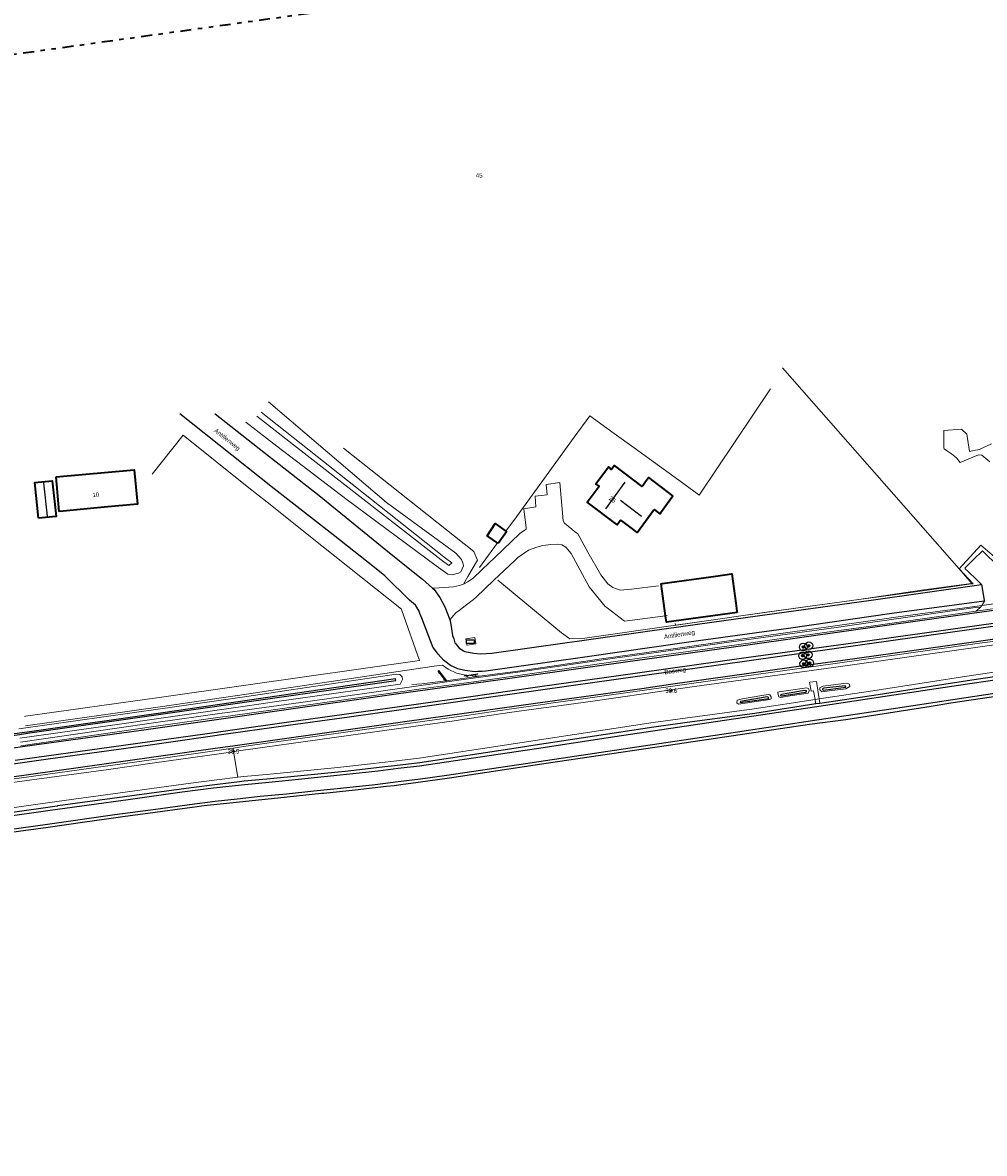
# Model space of a CAD drawing. Header units: metres. Extents: x 169249 to 194689, y 406250 to 412203.
# Tile 198 of 256: x 182263 to 182481, y 409293 to 409550. Entities that reach past the tile are written whole.
import ezdxf
from ezdxf.enums import TextEntityAlignment as Align

# ---------------------------------------------------------------- set-up
doc = ezdxf.new("R2010")
doc.units = ezdxf.units.M
doc.linetypes.add('BGT_NLCS_N264$0$AL-TEKENBLADGRENS', pattern=[11.5, 2.5, -1.5, 1, -1.5, 1, -1.5, 2.5])
doc.layers.get('0').update_dxf_attribs({"linetype": 'CONTINUOUS'})
for name, color, linetype, lineweight in [('BGT_NLCS_N264$0$B-WE-BV-GELEIDECONSTRUCTIE-G', 252, 'CONTINUOUS', 18), ('BGT_NLCS_N264$0$B-WE-GW-WATERGANG_INSTEEK-G', 252, 'CONTINUOUS', 18), ('BGT_NLCS_N264$0$B-WE-GW-WATERGANG_SLOOT_BODEM-G', 252, 'CONTINUOUS', 18), ('BGT_NLCS_N264$0$B-WE-IE-TERREINAFSCHEIDING_KUNSTMATIG_HEKWERK-G', 252, 'BGT_NLCS_N264$0$IE-TERREINAFSCHEIDING-KUNSTMATIG', 18), ('BGT_NLCS_N264$0$B-WE-OG-TOPOGRAFIE_BEBOUWING-G', 252, 'CONTINUOUS', 35), ('BGT_NLCS_N264$0$B-WE-OG-TOPOGRAFIE_CULTUURSCHEIDING-G', 252, 'CONTINUOUS', 18), ('BGT_NLCS_N264$0$B-WE-OG-TOPOGRAFIE_TERREIN_GROEN-GV', 252, 'CONTINUOUS', 18), ('BGT_NLCS_N264$0$B-WE-OG-TOPOGRAFIE_WATER-GV', 252, 'CONTINUOUS', 18), ('BGT_NLCS_N264$0$B-WE-OG-TOPOGRAFIE_WEG_BERM-GV', 252, 'CONTINUOUS', 18), ('BGT_NLCS_N264$0$B-WE-OG-TOPOGRAFIE_WEG_VERHARD-G', 252, 'CONTINUOUS', 18), ('BGT_NLCS_N264$0$B-WE-VW-VERKEERSTEKEN_BORD-S', 252, 'CONTINUOUS', 25), ('BGT_NLCS_N264$0$N-WE-KL-GMS-T18', 252, 'CONTINUOUS', 18), ('BGT_NLCS_N264$0$N-WE-KL-GMS-T25', 252, 'CONTINUOUS', 25), ('BGT_NLCS_N264$0$X-XX-AL-TEKENBLADGRENS-G', 252, 'BGT_NLCS_N264$0$AL-TEKENBLADGRENS', 35), ('X-XX-AL-REFERENTIE-G', 7, 'CONTINUOUS', 18)]:
    doc.layers.add(name, color=color, linetype=linetype, lineweight=lineweight)
for name, color, linetype in [('BGT_NLCS_N264$0$B-WE-IE-MEUBILAIR_WEGMEUBILAIR-G', 252, 'CONTINUOUS'), ('BGT_NLCS_N264$0$B-WE-IE-MEUBILAIR_WEGMEUBILAIR-S', 252, 'CONTINUOUS'), ('BGT_NLCS_N264$0$B-WE-KG-KADASTRAAL_NOK-G', 252, 'CONTINUOUS'), ('BGT_NLCS_N264$0$B-WE-OG-TOPOGRAFIE_WATER_SLOOT-GV', 252, 'CONTINUOUS'), ('BGT_NLCS_N264$0$B-WE-OG-TOPOGRAFIE_WEG_RIJWEG-G', 252, 'CONTINUOUS'), ('BGT_NLCS_N264$0$B-WE-VW-MARKERING-G', 252, 'CONTINUOUS'), ('BGT_NLCS_N264$0$Label_Nummeraanduidingreeks', 252, 'CONTINUOUS'), ('BGT_NLCS_N264$0$Label_Openbareruimte', 252, 'CONTINUOUS'), ('BGT_NLCS_N264$0$Label_Puntobject', 252, 'CONTINUOUS')]:
    doc.layers.add(name, color=color, linetype=linetype)
doc.styles.add('BGT_NLCS_N264$0$NLCS-ISO', font='NLCS-ISO.ttf')
doc.styles.add('BGT_NLCS_N264$0$STANDARD', font='txt')
doc.linetypes.add('BGT_NLCS_N264$0$IE-TERREINAFSCHEIDING-KUNSTMATIG', pattern='A,4,[82,NLCS.SHX,S=0.75,R=90,X=0,Y=0],4,-2', length=10)

# ---------------------------------------------------------------- blocks, each defined once
blk = doc.blocks.new('BGT_NLCS_N264$0$SIE-WEG_SCHRIKHEK')
for points in [[(-1.125, 0), (-1.125, 0.1), (-1.5, 0.1), (-1.5, 0)], [(-0.375, 0), (-0.375, 0.1), (-0.75, 0.1), (-0.75, 0)], [(0.375, 0.1), (0, 0.1), (0, 0), (0.375, 0)], [(1.125, 0), (1.125, 0.1), (0.75, 0.1), (0.75, 0)]]:
    blk.add_hatch(color=0).paths.add_polyline_path(points)
at = {"color": 0}
for p, q in [((-1.125, 0), (-1.125, 0.1)), ((-0.75, 0), (-0.75, 0.1)), ((-0.375, 0), (-0.375, 0.1)), ((0, 0.1), (0, 0)), ((0.375, 0.1), (0.375, 0)), ((0.75, 0.1), (0.75, 0)), ((1.125, 0.1), (1.125, 0))]:
    blk.add_line(p, q, dxfattribs=at)
at = {"flags": 128}
for points in [[(-1.5, 0.1), (1.5, 0.1), (1.5, 0), (-1.5, 0)], [(-1.0125, 0.1), (-1.0125, 0.25), (-0.8625, 0.25), (-0.8625, 0.1)], [(0.8625, 0.1), (0.8625, 0.25), (1.0125, 0.25), (1.0125, 0.1)]]:
    blk.add_lwpolyline(points, close=True, dxfattribs=at)
blk = doc.blocks.new('BGT_NLCS_N264$0$SKL-ET_OV_KAST_ALGEMEEN-SO')
for p, q in [((-0.91, 0.44), (0.84, 0.44)), ((-0.91, -0.43), (-0.91, 0.44)), ((0.84, 0.44), (0.84, -0.43)), ((0.84, -0.43), (-0.91, -0.43))]:
    blk.add_line(p, q)
blk = doc.blocks.new('BGT_NLCS_N264$0$SKL-GMS_GELEIDBAARHEIDSSENSOR-SO')
h = blk.add_hatch()
h.set_pattern_fill('ANGLE', color=256, scale=0.01, style=0)
h.set_pattern_definition([(0, (-554.92034, -386.696746), (0, 0.06985), [0.0508, -0.01905]), (90, (-554.92034, -386.696746), (-0.06985, 4e-18), [0.0508, -0.01905])])
h.paths.add_polyline_path([(-0.25, 0, 1), (0.25, 0, 1)])
at = {"color": 0, "linetype": 'ByBlock'}
blk.add_circle((0, 0), 0.875, dxfattribs=at)
blk.add_circle((0, 0), 0.248)
at = {"layer": 'BGT_NLCS_N264$0$N-WE-KL-GMS-T18', "linetype": 'ByBlock', "style": 'BGT_NLCS_N264$0$NLCS-ISO', "flags": 1}
for tag, p in [('OMSCHRIJVING_LEGENDA', (0, -8.43)), ('MEETSTATION', (0, -12.22)), ('LOCATIE', (0, -16)), ('RIJSTROKEN', (0, -19.78)), ('OVERIGE_OPMERKING(EN)_1', (0, -23.57)), ('OVERIGE_OPMERKING(EN)_2', (0, -27.35))]:
    blk.add_attdef(tag, p, '', height=1.8, dxfattribs=at)
at = {"layer": 'BGT_NLCS_N264$0$N-WE-KL-GMS-T25', "linetype": 'ByBlock', "style": 'BGT_NLCS_N264$0$NLCS-ISO'}
blk.add_attdef('SENSORNUMMER', text='', height=2.5, dxfattribs=at).set_placement((0, 5.27), align=Align.MIDDLE_CENTER)
blk = doc.blocks.new('BGT_NLCS_N264$0$SIE-WEG_PAAL_ALGEMEEN_TYPE_02-SO')
at = {"ltscale": 0.5}
h = blk.add_hatch(color=256, dxfattribs=at)
h.paths.add_polyline_path([(0, 0), (0.1875, 0, 0.41421356), (0, 0.1875)])
h.paths.add_polyline_path([(0, -0.1875), (0, 0), (-0.1875, 0, 0.41421356)])
for p, q in [((-0.1875, 0), (0.1875, 0)), ((0, -0.1875), (0, 0.1875))]:
    blk.add_line(p, q, dxfattribs=at)
blk.add_circle((0, 0), 0.1875, dxfattribs=at)
blk = doc.blocks.new('BGT_NLCS_N264')
at = {"layer": 'BGT_NLCS_N264$0$B-WE-BV-GELEIDECONSTRUCTIE-G'}
blk.add_line((182480.64, 409417.69, 17.6), (182485.99, 409418.43, 17.64), dxfattribs=at)
for points in [[(182366.78, 409401.67, 17.76), (182374.92, 409402.78, 17.77), (182394.92, 409405.66, 17.74), (182410.65, 409407.86, 17.73), (182426.44, 409410.12, 17.69), (182446.29, 409412.94, 17.65), (182462.15, 409415.24, 17.59), (182477.94, 409417.31, 17.6)], [(182477.94, 409417.31, 17.6), (182479.61, 409417.54, 17.6), (182480.64, 409417.69, 17.6)], [(182351.41, 409399.79, 17.71), (182353.68, 409399.92, 17.76), (182359.13, 409400.62, 17.76), (182366.78, 409401.67, 17.76)]]:
    blk.add_polyline3d(points, dxfattribs=at)
at = {"layer": 'BGT_NLCS_N264$0$B-WE-GW-WATERGANG_INSTEEK-G'}
blk.add_polyline3d([(182318.94, 409463.86, 17.22), (182345.65, 409441.04, 17.62), (182361.42, 409429.56, 17.62), (182362.66, 409428.14, 17.62), (182362.76, 409427.89, 17.62), (182363.05, 409427.18, 17.62), (182363.09, 409426.73, 17.62), (182362.53, 409425.37, 17.62), (182362.01, 409425.04, 17.63), (182360.88, 409424.72, 17.63), (182360.71, 409424.67, 17.63), (182359.57, 409424.8, 17.64), (182356.93, 409426.68, 17.64), (182336.72, 409441.67, 17.62), (182320.81, 409453.87, 17.48), (182313.79, 409459.26, 17.43)], dxfattribs=at)
at = {"layer": 'BGT_NLCS_N264$0$B-WE-GW-WATERGANG_SLOOT_BODEM-G'}
blk.add_polyline3d([(182316.29, 409460.63, 16.6), (182327.03, 409452.27, 16.58), (182358.08, 409428.1, 16.5), (182359.82, 409426.75, 16.5), (182360.44, 409427.39, 16.5), (182359.06, 409428.48, 16.5), (182344.07, 409440.33, 16.54), (182317.24, 409461.56, 16.6)], dxfattribs=at)
at = {"layer": 'BGT_NLCS_N264$0$B-WE-IE-MEUBILAIR_WEGMEUBILAIR-G'}
for p, q in [((182441.81, 409404.24, 17.73), (182441.79, 409404.35, 17.74)), ((182441.85, 409403.91, 17.72), (182441.81, 409404.24, 17.73))]:
    blk.add_line(p, q, dxfattribs=at)
at = {"layer": 'BGT_NLCS_N264$0$B-WE-IE-TERREINAFSCHEIDING_KUNSTMATIG_HEKWERK-G'}
for p, q in [((182475.5, 409426.04, 17.7), (182435.44, 409471.58, 17.63)), ((182372.73, 409434.58, 17.47), (182372.73, 409434.58, 17.47)), ((182370.8, 409431.93, 17.47), (182366.73, 409426.35, 17.47)), ((182452.73, 409419.06, 17.57), (182452.76, 409419.06, 17.57)), ((182411.15, 409413.26, 17.74), (182411.1, 409413.65, 17.76))]:
    blk.add_line(p, q, dxfattribs=at)
for points in [[(182372.73, 409434.58, 17.47), (182375.11, 409437.84, 17.47), (182388.19, 409455.87, 17.49), (182391.73, 409460.75, 17.5), (182397.31, 409456.71, 17.5), (182401.81, 409453.45, 17.5), (182411.96, 409446.11, 17.51), (182416.48, 409442.83, 17.51), (182416.58, 409442.76, 17.51), (182432.69, 409466.88, 17.51)], [(182263.57, 409392.54, 17.76), (182263.82, 409392.58, 17.76), (182294.14, 409396.87, 17.8), (182313.8, 409399.66, 17.82), (182353.12, 409405.22, 17.86), (182349.16, 409416.57, 17.62), (182349.04, 409416.91, 17.61), (182328.08, 409433.6, 17.63), (182319.28, 409440.61, 17.64), (182314.48, 409444.43, 17.64), (182299.6, 409456.33, 17.67), (182292.53, 409447.52, 17.65)], [(182475.5, 409426.04, 17.7), (182480.4, 409431.37, 17.75), (182485.03, 409427.43, 17.67)], [(182475.5, 409426.04, 17.7), (182478.33, 409422.72, 17.7), (182478.2, 409422.71, 17.69), (182466.93, 409421.15, 17.56), (182452.76, 409419.06, 17.64)], [(182452.76, 409419.06, 17.57), (182465.03, 409420.76, 17.62), (182478.29, 409422.6, 17.46), (182478.63, 409422.65, 17.45), (182475.5, 409426.04, 17.7)], [(182370.92, 409423.48, 17.57), (182385.3, 409411.53, 17.59), (182387.2, 409410.12, 17.69), (182390.13, 409410.25, 17.61), (182411.15, 409413.26, 17.63)], [(182452.73, 409419.06, 17.64), (182431.81, 409416.22, 17.64), (182425.99, 409415.38, 17.62), (182418.2, 409414.25, 17.68)], [(182418.2, 409414.25, 17.59), (182426.02, 409415.34, 17.54), (182443.87, 409417.83, 17.54), (182452.73, 409419.06, 17.57)], [(182452.76, 409419.06, 17.64), (182452.75, 409419.06, 17.64), (182452.73, 409419.06, 17.64)], [(182418.2, 409414.25, 17.68), (182411.16, 409413.22, 17.74), (182411.15, 409413.26, 17.74)], [(182411.15, 409413.26, 17.63), (182411.15, 409413.26, 17.63), (182411.3, 409413.28, 17.63), (182418.2, 409414.25, 17.59)]]:
    blk.add_polyline3d(points, dxfattribs=at)
at = {"layer": 'BGT_NLCS_N264$0$B-WE-KG-KADASTRAAL_NOK-G'}
for p, q in [((182268.83, 409437.95, 22.22), (182267.99, 409445.53, 22.06)), ((182395.42, 409439.64, 25.94), (182399.79, 409445.66, 25.98)), ((182403.49, 409437.91, 24.6), (182398.72, 409441.49, 24.56))]:
    blk.add_line(p, q, dxfattribs=at)
at = {"layer": 'BGT_NLCS_N264$0$B-WE-OG-TOPOGRAFIE_BEBOUWING-G'}
for points in [[(182270.82, 409446.89, 23.24), (182288.44, 409448.5, 23.21), (182289.2, 409440.67, 23.17), (182281.68, 409439.98, 23.17), (182272.38, 409439.13, 23.17), (182271.5, 409439.05, 23.16), (182270.82, 409446.89, 23.24)], [(182398.72, 409437.02, 21.24), (182397.95, 409436.02, 21.24), (182397.9, 409436.05, 21.24), (182391.16, 409441.12, 21.29), (182393.84, 409444.78, 21.23), (182393.11, 409445.28, 20.32), (182396, 409449.15, 20.36), (182396.01, 409449.17, 20.36), (182396.11, 409449.07, 20.5), (182396.62, 409448.55, 21.22), (182396.69, 409448.65, 21.23), (182397.26, 409449.42, 21.29), (182403.54, 409444.69, 21.52), (182403.74, 409444.95, 20.75), (182404.41, 409445.85, 20.76), (182405.04, 409446.71, 20.77), (182410.52, 409442.58, 20.77), (182410.61, 409442.52, 20.77), (182407.77, 409438.62, 20.79), (182407.75, 409438.59, 20.79), (182407.71, 409438.53, 20.79), (182406.4, 409439.5, 20.81), (182406.2, 409439.24, 20.81), (182402.54, 409434.29, 20.85), (182402.52, 409434.27, 20.85), (182401.71, 409434.89, 20.85), (182399.05, 409436.89, 20.86), (182398.77, 409437.09, 21.24), (182398.72, 409437.02, 21.24)], [(182266.74, 409437.55, 21.43), (182265.92, 409445.64, 21.39), (182269.86, 409445.99, 21.45), (182270.76, 409437.89, 21.37), (182266.74, 409437.55, 21.43)], [(182371, 409431.79, 20.45), (182370.91, 409431.85, 20.45), (182368.49, 409433.54, 20.58), (182370.31, 409436.28, 20.59), (182372.73, 409434.58, 20.59)], [(182372.73, 409434.58, 20.59), (182372.86, 409434.48, 20.59), (182372.9, 409434.45, 20.59), (182371, 409431.79, 20.45)], [(182408.93, 409415.36, 20.71), (182407.92, 409422.65, 20.74), (182408.14, 409422.68, 20.74), (182420.31, 409424.38, 20.7), (182423.89, 409424.88, 20.69), (182423.92, 409424.88, 20.69), (182424.86, 409418.26, 20.67), (182425.12, 409416.41, 20.67), (182425.15, 409416.16, 20.67)], [(182425.15, 409416.16, 20.67), (182409.12, 409413.96, 20.71), (182408.93, 409415.36, 20.71)]]:
    blk.add_polyline3d(points, dxfattribs=at)
at = {"layer": 'BGT_NLCS_N264$0$B-WE-OG-TOPOGRAFIE_CULTUURSCHEIDING-G'}
blk.add_polyline3d([(182335.89, 409453.36, 17.21), (182365.5, 409429.93, 17.29), (182366.33, 409428.01, 17.29), (182364.11, 409424.26, 17.53), (182363.1, 409422.55, 17.63)], dxfattribs=at)
at = {"layer": 'BGT_NLCS_N264$0$B-WE-OG-TOPOGRAFIE_TERREIN_GROEN-GV'}
for p, q in [((182480.73, 409417.7, 17.61), (182481.12, 409418.57, 4.33)), ((182481.12, 409418.57, 4.33), (182481.18, 409418.7, 2.42)), ((182481.18, 409418.7, 2.42), (182481.19, 409418.72, 2.09))]:
    blk.add_line(p, q, dxfattribs=at)
at = {"layer": 'BGT_NLCS_N264$0$B-WE-OG-TOPOGRAFIE_WATER-GV'}
for points in [[(182434.43, 409397.55, 17.76), (182434.57, 409396.99, 17.79), (182435.08, 409396.87, 17.78), (182436.22, 409397.07, 17.77), (182441.24, 409397.86, 17.81), (182441.45, 409398.33, 17.79), (182441.37, 409398.85, 17.75), (182440.96, 409399.02, 17.76), (182434.69, 409398.1, 17.73), (182434.36, 409398.02, 17.74), (182434.43, 409397.55, 17.76)], [(182444.36, 409398.14, 17.77), (182446.04, 409398.34, 17.76), (182449.83, 409398.83, 17.82), (182450.68, 409399.34, 17.76), (182450.63, 409399.87, 17.76), (182449.91, 409400.12, 17.75), (182444.55, 409399.4, 17.75), (182443.93, 409399.06, 17.76), (182443.91, 409398.56, 17.77), (182444.36, 409398.14, 17.77)], [(182425.16, 409396.27, 17.77), (182425.12, 409395.62, 17.8), (182425.45, 409395.34, 17.83), (182432.54, 409396.37, 17.84), (182432.89, 409396.55, 17.84), (182432.83, 409396.97, 17.8), (182432.58, 409397.47, 17.77), (182432.18, 409397.55, 17.72), (182430.75, 409397.31, 17.68), (182426.35, 409396.56, 17.68), (182425.16, 409396.27, 17.77)]]:
    blk.add_polyline3d(points, dxfattribs=at)
at = {"layer": 'BGT_NLCS_N264$0$B-WE-OG-TOPOGRAFIE_WATER_SLOOT-GV'}
for points in [[(182294.46, 409393.32, 16.7), (182264.23, 409388.98, 16.8), (182262.45, 409388.74, 16.8), (182237.7, 409385.33, 16.8), (182140.83, 409371.51, 17), (182074.71, 409362.37, 17.17), (182074.74, 409362.12, 17.17), (182140.86, 409371.26, 17), (182237.74, 409385.09, 16.8), (182262.48, 409388.49, 16.8), (182264.26, 409388.73, 16.8), (182294.49, 409393.07, 16.7), (182347.77, 409400.69, 16.98), (182347.72, 409401.06, 16.97), (182294.46, 409393.32, 16.7)], [(182449.8, 409399.28, 17.5), (182449.67, 409399.51, 17.5), (182444.84, 409398.98, 17.5), (182444.48, 409398.8, 17.5), (182444.5, 409398.61, 17.5), (182444.68, 409398.53, 17.5), (182445.26, 409398.59, 17.5), (182449.76, 409399.16, 17.5), (182449.8, 409399.28, 17.5)], [(182425.87, 409395.71, 17.52), (182432.3, 409396.61, 17.51), (182432.29, 409396.83, 17.51), (182432.14, 409397, 17.51), (182431.52, 409396.93, 17.51), (182425.92, 409395.91, 17.52), (182425.84, 409395.79, 17.52), (182425.87, 409395.71, 17.52)], [(182435.22, 409397.53, 17.52), (182435.01, 409397.47, 17.52), (182435.05, 409397.2, 17.53), (182435.31, 409397.21, 17.53), (182440.67, 409398.09, 17.49), (182440.88, 409398.17, 17.48), (182440.86, 409398.37, 17.48), (182440.62, 409398.46, 17.48), (182439.99, 409398.37, 17.48), (182435.22, 409397.53, 17.52)]]:
    blk.add_polyline3d(points, dxfattribs=at)
at = {"layer": 'BGT_NLCS_N264$0$B-WE-OG-TOPOGRAFIE_WEG_BERM-GV'}
for p, q in [((182480.64, 409417.69, 17.6), (182477.94, 409417.31, 17.6)), ((182479.32, 409416.43, 17.63), (182491.11, 409418.07, 17.61)), ((182480.31, 409417.37, 17.61), (182479.32, 409416.43, 17.63)), ((182480.31, 409417.37, 17.61), (182480.64, 409417.69, 17.6)), ((182480.73, 409417.7, 17.61), (182480.64, 409417.69, 17.6)), ((182485.99, 409418.43, 17.64), (182480.73, 409417.7, 17.61)), ((182442.81, 409396.39, 17.83), (182443.74, 409396.53, 17.7)), ((182311, 409384.57, 17.8), (182310.88, 409385.35, 17.85)), ((182311.93, 409378.75, 17.76), (182311, 409384.57, 17.8))]:
    blk.add_line(p, q, dxfattribs=at)
for points in [[(182484.9, 409409.8, 17.63), (182480.13, 409409.15, 17.63), (182446.87, 409404.47, 17.71), (182415.35, 409400.11, 17.74), (182410.08, 409399.36, 17.75), (182392.33, 409396.83, 17.77), (182382.95, 409395.55, 17.79), (182381.12, 409395.29, 17.77), (182373.46, 409394.21, 17.77), (182363.28, 409392.72, 17.79), (182360.91, 409392.39, 17.8), (182340.17, 409389.48, 17.82), (182314.73, 409385.94, 17.87), (182310.88, 409385.35, 17.85)], [(182311, 409384.57, 17.8), (182314.84, 409385.15, 17.82), (182340.28, 409388.69, 17.77), (182361.02, 409391.59, 17.75), (182363.39, 409391.93, 17.73), (182373.57, 409393.42, 17.72), (182381.23, 409394.5, 17.71), (182383.07, 409394.76, 17.74), (182392.44, 409396.04, 17.72), (182410.19, 409398.57, 17.7), (182415.46, 409399.32, 17.69), (182446.98, 409403.67, 17.66), (182480.24, 409408.36, 17.58), (182485, 409409.01, 17.58)], [(182443.74, 409396.53, 17.7), (182456.93, 409398.53, 17.68), (182478.21, 409401.85, 17.48), (182499.15, 409404.88, 17.56), (182517.79, 409407.75, 17.42), (182539.29, 409410.99, 17.48), (182559.89, 409414.18, 17.36), (182579.88, 409416.97, 17.33), (182601.59, 409420.08, 17.39), (182626.32, 409423.62, 17.49), (182636.11, 409425.09, 17.49), (182647.23, 409426.75, 17.51)], [(182262.69, 409386.71, 17.85), (182293.35, 409391.15, 17.74), (182308.41, 409393.26, 17.78), (182309.65, 409393.43, 17.78), (182326.28, 409395.72, 17.77), (182352.92, 409399.5, 17.79), (182365.34, 409401.21, 17.69), (182375.97, 409402.7, 17.73), (182397.97, 409405.86, 17.7), (182408.97, 409407.38, 17.68), (182421.65, 409409.14, 17.65), (182447.59, 409412.74, 17.65), (182455.42, 409413.85, 17.64), (182479.21, 409417.22, 17.58), (182480.31, 409417.37, 17.61)], [(182262.78, 409385.92, 17.9), (182293.46, 409390.35, 17.79), (182308.52, 409392.46, 17.83), (182309.76, 409392.63, 17.83), (182326.39, 409394.93, 17.82), (182353.03, 409398.71, 17.84), (182365.45, 409400.41, 17.74), (182376.08, 409401.91, 17.79), (182398.08, 409405.07, 17.75), (182409.08, 409406.59, 17.73), (182421.76, 409408.34, 17.7), (182447.7, 409411.94, 17.7), (182455.54, 409413.05, 17.69), (182479.32, 409416.43, 17.63)], [(182366.78, 409401.67, 17.76), (182365.74, 409401.69, 17.65), (182363.26, 409401.97, 17.65), (182361.53, 409402.39, 17.65), (182359.64, 409403.28, 17.61), (182358.39, 409404.21, 17.63), (182356.45, 409403.98, 17.7), (182351.85, 409403.29, 17.59), (182322.5, 409398.88, 17.42), (182313.9, 409397.61, 17.4), (182294.33, 409394.75, 17.36), (182263.81, 409390.44, 17.72)], [(182262.32, 409389.78, 17.5), (182294.4, 409394.25, 17.36), (182313.98, 409397.11, 17.4), (182322.58, 409398.38, 17.42), (182347.86, 409402.15, 17.56), (182348.67, 409402.04, 17.53), (182349.18, 409401.56, 17.52), (182349.3, 409400.9, 17.61), (182349.06, 409400.45, 17.69), (182348.74, 409399.86, 17.67), (182320.29, 409395.89, 17.62), (182314.12, 409394.99, 17.63), (182294.6, 409392.16, 17.64), (182283.53, 409390.55, 17.64), (182262.58, 409387.62, 17.71)], [(182443.74, 409396.53, 17.7), (182443.13, 409400.51, 17.77), (182441.54, 409400.3, 17.77)], [(182441.54, 409400.3, 17.77), (182441.91, 409398.26, 17.84), (182442.49, 409398.36, 17.8), (182442.81, 409396.39, 17.83)], [(182311.93, 409378.75, 17.76), (182313.32, 409378.92, 17.75), (182319.27, 409379.47, 17.79), (182326.17, 409380.17, 17.71), (182334.61, 409380.99, 17.73), (182342.04, 409381.81, 17.85), (182347.35, 409382.42, 17.85), (182353.07, 409383.11, 17.82), (182374.93, 409386.41, 17.7), (182406.11, 409391.2, 17.93), (182429.01, 409394.29, 17.68), (182442.81, 409396.39, 17.83)], [(182310.88, 409385.35, 17.85), (182292.96, 409382.8, 17.97), (182282.53, 409381.34, 17.93), (182262.37, 409378.57, 17.99), (182231.27, 409374.29, 18.07), (182214.36, 409371.92, 18.11), (182211.87, 409371.55, 18.12), (182201.88, 409370.08, 18.12), (182174.26, 409366.16, 18.14), (182149.2, 409362.61, 18.03), (182144.01, 409361.88, 18.07), (182143.02, 409361.74, 18.07), (182138.62, 409361.13, 18.1), (182137.63, 409360.99, 18.1), (182121.56, 409358.75, 18.2), (182112.92, 409357.48, 18.21), (182017.15, 409344.28, 18.43)], [(182017.26, 409343.49, 18.38), (182113.04, 409356.69, 18.16), (182121.67, 409357.96, 18.15), (182137.74, 409360.2, 18.05), (182138.73, 409360.34, 18.05), (182143.13, 409360.95, 18.02), (182144.12, 409361.09, 18.02), (182149.31, 409361.81, 17.98), (182174.38, 409365.37, 18.09), (182202, 409369.29, 18.07), (182211.98, 409370.76, 18.07), (182214.47, 409371.13, 18.07), (182231.38, 409373.49, 18.02), (182262.48, 409377.77, 17.94), (182282.64, 409380.55, 17.88), (182293.08, 409382.01, 17.92), (182310.99, 409384.56, 17.8), (182311, 409384.57, 17.8)], [(182249.98, 409370.31, 17.79), (182270.96, 409373.3, 17.75), (182301.28, 409377.45, 17.69), (182307.2, 409378.16, 17.79), (182311.93, 409378.75, 17.76)]]:
    blk.add_polyline3d(points, dxfattribs=at)
at = {"layer": 'BGT_NLCS_N264$0$B-WE-OG-TOPOGRAFIE_WEG_RIJWEG-G'}
for p, q in [((182480.56, 409422.49, 17.61), (182481.07, 409419.41, 17.57)), ((182481.19, 409418.7, 17.55), (182481.18, 409418.7, 17.55)), ((182481.19, 409418.72, 17.55), (182481.19, 409418.7, 17.55)), ((182442.96, 409395.47, 17.85), (182443.9, 409395.54, 17.68))]:
    blk.add_line(p, q, dxfattribs=at)
for points in [[(182368.21, 409402.83, 17.65), (182367.35, 409402.78, 17.65), (182366.42, 409402.73, 17.65), (182365.77, 409402.69, 17.65), (182363.44, 409402.96, 17.65), (182361.86, 409403.34, 17.65), (182360.16, 409404.14, 17.61), (182358.62, 409405.28, 17.63), (182357.37, 409406.64, 17.55), (182356.29, 409408.13, 17.61), (182356.28, 409408.14, 17.61), (182353.7, 409414.82, 17.55), (182353.26, 409415.88, 17.65), (182352.98, 409416.58, 17.71), (182352.27, 409417.76, 17.65), (182351.82, 409418.13, 17.64), (182350.86, 409418.91, 17.61), (182345.43, 409424.31, 17.61), (182345.31, 409424.43, 17.61), (182342.94, 409426.29, 17.6), (182333.54, 409433.7, 17.57), (182320.22, 409444.14, 17.61), (182301.41, 409459.11, 17.61), (182298.78, 409461.2, 17.61)], [(182306.77, 409461.2, 17.63), (182306.83, 409461.15, 17.63), (182317.84, 409452.51, 17.67), (182330.42, 409442.64, 17.63), (182345.51, 409430.37, 17.63), (182352.08, 409425.06, 17.57), (182353.82, 409423.66, 17.55), (182356.08, 409421.67, 17.67), (182356.11, 409421.65, 17.67)], [(182443.9, 409395.54, 17.68), (182457.09, 409397.55, 17.68), (182472.03, 409399.87, 17.54), (182478.36, 409400.86, 17.48), (182492.82, 409402.95, 17.54), (182499.3, 409403.89, 17.56), (182502.89, 409404.44, 17.53), (182517.94, 409406.76, 17.42), (182525.93, 409407.96, 17.44), (182539.44, 409410, 17.48), (182560.04, 409413.19, 17.36), (182580.02, 409415.98, 17.33), (182601.73, 409419.09, 17.39), (182605.45, 409419.62, 17.41), (182626.47, 409422.64, 17.49), (182636.25, 409424.1, 17.49), (182647.38, 409425.76, 17.51)], [(182503.83, 409400.03, 17.5), (182473.63, 409395.54, 17.56), (182469.14, 409394.83, 17.59), (182449.76, 409391.79, 17.73), (182441.52, 409390.7, 17.7), (182427.91, 409388.66, 17.7), (182407.56, 409385.69, 17.68), (182406.48, 409385.53, 17.68), (182381.85, 409381.85, 17.73), (182359.96, 409378.58, 17.76), (182352.84, 409377.59, 17.78), (182348.9, 409377.03, 17.8), (182347.38, 409376.82, 17.81), (182345.65, 409376.63, 17.81), (182338.57, 409375.85, 17.81), (182331.43, 409375.1, 17.75), (182330.95, 409375.05, 17.75), (182321.07, 409374.05, 17.75), (182308.68, 409372.77, 17.71), (182304.98, 409372.36, 17.72), (182303.72, 409372.22, 17.73), (182302.77, 409372.09, 17.72), (182299.33, 409371.59, 17.69), (182293.26, 409370.8, 17.75), (182285.92, 409369.79, 17.68), (182282.75, 409369.35, 17.65), (182276.74, 409368.5, 17.69), (182268.95, 409367.39, 17.73), (182259.46, 409366.07, 17.74)], [(182360.03, 409414.47, 17.71), (182360.07, 409414.26, 17.71), (182360.22, 409413.37, 17.69), (182360.66, 409410.89, 17.65), (182360.91, 409410.12, 17.66), (182361.19, 409409.27, 17.67), (182361.23, 409409.14, 17.67), (182361.29, 409409.07, 17.67), (182362.21, 409407.98, 17.65), (182362.23, 409407.96, 17.65), (182362.27, 409407.93, 17.65), (182363.13, 409407.44, 17.64), (182363.39, 409407.3, 17.63), (182365.48, 409406.87, 17.77), (182367.07, 409406.74, 17.65), (182369.53, 409406.91, 17.69), (182386.63, 409409.34, 17.65), (182388.87, 409409.65, 17.65), (182404.83, 409411.91, 17.67), (182419.42, 409413.95, 17.66), (182429.77, 409415.4, 17.65), (182455.04, 409418.86, 17.59), (182480.56, 409422.49, 17.61)], [(182356.11, 409421.65, 17.67), (182356.45, 409421.34, 17.69), (182357.79, 409419.52, 17.73), (182358.91, 409417.4, 17.71), (182359.57, 409415.64, 17.75), (182360.03, 409414.47, 17.71)], [(182481.18, 409418.7, 17.55), (182460.24, 409415.87, 17.55), (182436.77, 409412.53, 17.57), (182414.21, 409409.36, 17.63), (182390.62, 409406.03, 17.67), (182368.21, 409402.83, 17.65)], [(182481.07, 409419.41, 17.57), (182481.17, 409418.84, 17.56), (182481.19, 409418.72, 17.55)], [(182250.12, 409369.32, 17.79), (182271.02, 409372.3, 17.75), (182271.1, 409372.31, 17.75), (182271.15, 409372.32, 17.75), (182301.41, 409376.45, 17.69), (182307.32, 409377.17, 17.79), (182312.34, 409377.79, 17.76), (182313.43, 409377.92, 17.75), (182314.25, 409378, 17.75), (182319.37, 409378.48, 17.79), (182326.27, 409379.18, 17.71), (182334.71, 409379.99, 17.73), (182336.31, 409380.17, 17.75), (182342.15, 409380.82, 17.85), (182345.26, 409381.18, 17.85), (182347.47, 409381.43, 17.85), (182353.19, 409382.12, 17.82), (182375.08, 409385.42, 17.7), (182379.38, 409386.08, 17.74), (182406.25, 409390.21, 17.93), (182413.83, 409391.23, 17.85), (182429.14, 409393.3, 17.68), (182442.96, 409395.47, 17.85)]]:
    blk.add_polyline3d(points, dxfattribs=at)
at = {"layer": 'BGT_NLCS_N264$0$B-WE-OG-TOPOGRAFIE_WEG_VERHARD-G'}
for p, q in [((182480.64, 409417.69, 17.6), (182481.12, 409418.57, 17.56)), ((182481.12, 409418.57, 17.56), (182481.19, 409418.7, 17.55))]:
    blk.add_line(p, q, dxfattribs=at)
for points in [[(182482.45, 409450.32, 17.83), (182480.59, 409451.8, 17.67), (182479.94, 409451.84, 17.67), (182479.5, 409451.75, 17.68), (182475.72, 409450.12, 17.65), (182474.89, 409451.17, 17.64), (182473.75, 409452.1, 17.65), (182472.58, 409452.89, 17.66), (182472.08, 409453.23, 17.66), (182471.98, 409453.46, 17.66), (182471.99, 409455.83, 17.67), (182472.03, 409457.42, 17.66), (182475.99, 409457.72, 17.67), (182477.22, 409456.6, 17.67), (182477.79, 409452.62, 17.67), (182479.15, 409452.91, 17.64), (182479.73, 409453, 17.64), (182480.06, 409453.08, 17.64), (182480.41, 409453.23, 17.64), (182480.67, 409453.38, 17.65), (182482.82, 409454.34, 17.67)], [(182363.1, 409422.55, 17.63), (182364.11, 409423.07, 17.61), (182364.87, 409423.61, 17.64), (182365.22, 409423.85, 17.66), (182367.37, 409425.9, 17.59), (182370.25, 409428.63, 17.51), (182375.9, 409434.07, 17.5), (182376.89, 409434.7, 17.52), (182377.31, 409435.02, 17.52), (182377.29, 409435.32, 17.52), (182376.78, 409439.64, 17.51), (182379.52, 409440.06, 17.51), (182379.39, 409442.53, 17.52), (182382.09, 409442.8, 17.52), (182381.83, 409445.17, 17.55), (182384.93, 409445.62, 17.54), (182385.75, 409436.89, 17.6), (182386.04, 409436.38, 17.59), (182387.69, 409435.04, 17.76), (182388.32, 409434.47, 17.82), (182389.01, 409433.99, 17.79), (182391.3, 409429.79, 17.77), (182394.23, 409424.69, 17.66), (182395.86, 409422.6, 17.68), (182396.99, 409421.83, 17.69), (182398.66, 409421.18, 17.68), (182401.23, 409421.39, 17.66), (182407.34, 409422.16, 17.66)], [(182408.93, 409415.36, 17.69), (182399.64, 409414.14, 17.67), (182395.7, 409417.21, 17.56), (182395.2, 409417.46, 17.56), (182391.6, 409421.93, 17.59), (182387.5, 409429.51, 17.63), (182386.32, 409430.95, 17.64), (182385.38, 409431.46, 17.64), (182384.43, 409431.65, 17.61), (182382.92, 409431.56, 17.62), (182381.1, 409431.33, 17.59), (182379.76, 409430.94, 17.61), (182377.87, 409430.25, 17.57), (182375.44, 409428.56, 17.57), (182374.73, 409427.92, 17.48), (182370.03, 409423.47, 17.57), (182365.97, 409419.62, 17.65), (182365.37, 409419.05, 17.66), (182363.5, 409417.6, 17.76), (182362.11, 409416.58, 17.82), (182361.4, 409416.05, 17.85), (182360.03, 409414.47, 17.71)], [(182480.56, 409422.49, 17.61), (182480.5, 409422.55, 17.61), (182479.42, 409423.59, 17.62), (182477.54, 409425.42, 17.63), (182476.88, 409426.06, 17.63), (182476.77, 409426.17, 17.63), (182478.76, 409428.11, 17.72), (182480.76, 409430.08, 17.8), (182484.49, 409426.49, 17.64), (182484.67, 409426.79, 17.64), (182484.82, 409427.07, 17.63), (182485.03, 409427.43, 17.63)], [(182356.11, 409421.65, 17.67), (182356.45, 409421.67, 17.69), (182358.77, 409421.79, 17.82), (182360.82, 409421.91, 17.8), (182362.24, 409422.23, 17.75), (182363.1, 409422.55, 17.63)], [(182409.29, 409415.41, 17.69), (182409.02, 409415.37, 17.69), (182408.93, 409415.36, 17.69)], [(182363.85, 409408.69, 17.59), (182363.63, 409410.15, 17.62), (182365.7, 409410.48, 17.63), (182365.94, 409408.98, 17.62), (182363.85, 409408.69, 17.59)], [(182443.9, 409395.54, 17.68), (182443.87, 409395.71, 17.68), (182443.74, 409396.53, 17.7)], [(182442.81, 409396.39, 17.83), (182442.95, 409395.57, 17.85), (182442.96, 409395.47, 17.85)]]:
    blk.add_polyline3d(points, dxfattribs=at)
at = {"layer": 'BGT_NLCS_N264$0$B-WE-VW-MARKERING-G', "linetype": 'Continuous'}
for points in [[(182257.73, 409384.96, 18.15), (182266.95, 409386.27, 18.08), (182291.17, 409389.62, 18), (182309.81, 409392.27, 17.96), (182321.32, 409393.91, 17.94), (182348.39, 409397.74, 17.91), (182372.55, 409401.11, 17.98), (182399.88, 409404.96, 17.86), (182409.13, 409406.25, 17.84), (182427.04, 409408.75, 17.81), (182451.03, 409412.14, 17.84), (182478.44, 409415.98, 17.71), (182496.47, 409418.49, 17.77), (182508.07, 409420.11, 17.77), (182520.74, 409421.88, 17.78), (182544.9, 409425.29, 17.71), (182572.12, 409429.14, 17.62), (182605.48, 409433.82, 17.52), (182607.14, 409434.06, 17.52), (182635.54, 409438.04, 17.55), (182656.1, 409440.91, 17.52)], [(182248.03, 409368.29, 17.9), (182269.43, 409371.27, 17.83), (182287.09, 409373.74, 17.83), (182299.37, 409375.48, 17.83), (182306.46, 409376.36, 17.89), (182312.77, 409377.04, 17.81), (182319.75, 409377.73, 17.83), (182325.69, 409378.34, 17.83), (182335.16, 409379.34, 17.89), (182343.79, 409380.22, 17.96), (182348.3, 409380.79, 17.92), (182353.14, 409381.39, 17.8), (182364.83, 409383.1, 17.8), (182379.64, 409385.31, 17.82), (182397.4, 409387.99, 17.78), (182418.73, 409391.16, 17.87), (182442.67, 409394.75, 17.8), (182460.69, 409397.44, 17.78), (182475.3, 409399.63, 17.71), (182492.87, 409402.25, 17.68)], [(182484.02, 409397.8, 17.64), (182460.09, 409394.19, 17.68), (182443.19, 409391.7, 17.82), (182425.27, 409389.02, 17.8), (182403.9, 409385.81, 17.8), (182377.17, 409381.81, 17.78), (182359.34, 409379.15, 17.84), (182353.38, 409378.36, 17.75), (182348.34, 409377.72, 17.79), (182343.06, 409377.04, 17.86), (182335.24, 409376.2, 17.81), (182329.19, 409375.6, 17.79), (182322.99, 409374.96, 17.81), (182317.03, 409374.38, 17.77), (182311.78, 409373.81, 17.81), (182306.82, 409373.27, 17.79), (182301.03, 409372.49, 17.79), (182293.89, 409371.55, 17.81), (182284.09, 409370.21, 17.81), (182269.32, 409368.11, 17.75), (182251.43, 409365.6, 17.83)], [(182608.14, 409427.57, 17.59), (182608.06, 409427.56, 17.59), (182591.6, 409425.23, 17.58), (182570.6, 409422.31, 17.63), (182540.31, 409418.01, 17.69), (182518.55, 409414.97, 17.73), (182508.99, 409413.63, 17.73), (182500.27, 409412.4, 17.74), (182476.12, 409409.04, 17.77), (182449.09, 409405.27, 17.8), (182441.81, 409404.24, 17.83)], [(182441.81, 409404.24, 17.83), (182427.83, 409402.26, 17.88), (182410.02, 409399.76, 17.89), (182403.52, 409398.84, 17.89), (182379.41, 409395.46, 17.96), (182355.15, 409392.05, 18.03), (182331.07, 409388.65, 18.05), (182310.81, 409385.8, 18.04), (182306.86, 409385.25, 18.04), (182292.91, 409383.29, 17.97), (182270.39, 409380.14, 17.99), (182249.41, 409377.16, 18.1), (182228.1, 409374.24, 18.13), (182211.82, 409371.89, 18.21), (182210.01, 409371.63, 18.22), (182188.97, 409368.75, 18.3), (182170.79, 409366.16, 18.29), (182152.54, 409363.57, 18.24), (182125.12, 409359.77, 18.33), (182112.85, 409358.02, 18.35), (182101.02, 409356.34, 18.36), (182076.64, 409352.91, 18.4), (182058.7, 409350.41, 18.45)]]:
    blk.add_polyline3d(points, dxfattribs=at)
at = {"layer": 'BGT_NLCS_N264$0$B-WE-VW-MARKERING-G'}
for points in [[(182607.64, 409431.12, 17.67), (182607.55, 409431.11, 17.67), (182602.57, 409430.41, 17.67), (182570.67, 409425.95, 17.73), (182547.91, 409422.71, 17.72), (182522.54, 409419.14, 17.81), (182508.49, 409417.17, 17.83), (182496.69, 409415.52, 17.85), (182475.73, 409412.58, 17.86), (182451.96, 409409.27, 17.91), (182427.23, 409405.81, 17.94), (182409.53, 409403.32, 17.96), (182402.58, 409402.34, 17.97), (182379.9, 409399.17, 18), (182363.73, 409396.85, 17.99), (182345.89, 409394.39, 17.99), (182323.53, 409391.24, 18.03), (182310.26, 409389.36, 18.05), (182304.45, 409388.54, 18.06), (182283.36, 409385.6, 18.09), (182261.48, 409382.53, 18.09)], [(182240.26, 409378.88, 18.18), (182269, 409382.93, 18.09), (182292.1, 409386.15, 18.01), (182304.62, 409387.94, 18.05), (182310.36, 409388.74, 18.04), (182323.36, 409390.55, 18.01), (182337.18, 409392.48, 18.03), (182354.87, 409394.99, 18.02), (182367.76, 409396.8, 18), (182393.43, 409400.4, 17.96), (182409.62, 409402.68, 17.96), (182416.12, 409403.6, 17.97), (182440.23, 409407, 17.86), (182461.07, 409409.89, 17.89), (182482.03, 409412.85, 17.84), (182496.68, 409414.87, 17.84), (182508.58, 409416.54, 17.84), (182518.08, 409417.87, 17.84), (182549.27, 409422.27, 17.69), (182573.69, 409425.71, 17.66), (182597.38, 409429.06, 17.67), (182607.64, 409430.5, 17.63), (182607.72, 409430.51, 17.63)]]:
    blk.add_polyline3d(points, dxfattribs=at)
at = {"layer": 'BGT_NLCS_N264$0$X-XX-AL-TEKENBLADGRENS-G'}
blk.add_polyline3d([(184436.25, 410062.73, 0), (184183.19, 410038.13, 0), (183733.57, 409937.98, 0), (183392.76, 409722.85, 0), (183112.62, 409661.02, 0), (181934.11, 409497.18, 0), (181576.04, 409477.91, 0), (181380.5, 409402.69, 0), (181348.09, 409368.87, 0), (179688.8, 408537.47, 0), (179322.33, 408353.85, 0), (179291.54, 408424.26, 0), (179251.73, 408571.13, 0), (178950.57, 408481.9, 0), (179026.57, 408202.55, 0), (178645.17, 408015, 0), (178496.71, 408130.51, 0), (178197.01, 408003.27, 0), (177935.59, 407601.57, 0), (177344.78, 407184.52, 0), (176213.39, 406694.78, 0), (175774.26, 406688.92, 0)], dxfattribs=at)
at = {"layer": 'BGT_NLCS_N264$0$B-WE-IE-MEUBILAIR_WEGMEUBILAIR-S', "color": 7}
for name, p in [('BGT_NLCS_N264$0$SKL-ET_OV_KAST_ALGEMEEN-SO', (182364.72, 409409.52, 17.59)), ('BGT_NLCS_N264$0$SKL-GMS_GELEIDBAARHEIDSSENSOR-SO', (182441.41, 409408.58, 17.84)), ('BGT_NLCS_N264$0$SKL-GMS_GELEIDBAARHEIDSSENSOR-SO', (182439.99, 409406.33, 17.85)), ('BGT_NLCS_N264$0$SKL-GMS_GELEIDBAARHEIDSSENSOR-SO', (182440.17, 409408.29, 17.83)), ('BGT_NLCS_N264$0$SKL-GMS_GELEIDBAARHEIDSSENSOR-SO', (182441.26, 409406.53, 17.84)), ('BGT_NLCS_N264$0$SKL-GMS_GELEIDBAARHEIDSSENSOR-SO', (182440.25, 409404.49, 17.8)), ('BGT_NLCS_N264$0$SKL-GMS_GELEIDBAARHEIDSSENSOR-SO', (182441.59, 409404.67, 17.8)), ('BGT_NLCS_N264$0$SIE-WEG_PAAL_ALGEMEEN_TYPE_02-SO', (182410.21, 409398.4, 17.87)), ('BGT_NLCS_N264$0$SIE-WEG_PAAL_ALGEMEEN_TYPE_02-SO', (182310.98, 409384.64, 17.74))]:
    blk.add_blockref(name, p, dxfattribs=at)
at = {"layer": 'BGT_NLCS_N264$0$B-WE-VW-VERKEERSTEKEN_BORD-S', "color": 7}
for p, rotation in [((182358.37, 409401.79, 17.79), 127.1149743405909), ((182364.84, 409402, 17.67), 188.5538103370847)]:
    blk.add_blockref('BGT_NLCS_N264$0$SIE-WEG_SCHRIKHEK', p, dxfattribs=dict(at, rotation=rotation))
at = {"layer": 'BGT_NLCS_N264$0$Label_Nummeraanduidingreeks', "color": 7, "lineweight": 18, "style": 'BGT_NLCS_N264$0$STANDARD'}
blk.add_text('45', height=1, dxfattribs=at).set_placement((182366.67, 409515.23), align=Align.MIDDLE)
for s, rotation, p in [('10', 5.4, (182279.77, 409442.83)), ('25', -35.5, (182396.9, 409441.73))]:
    blk.add_text(s, height=1, rotation=rotation, dxfattribs=at).set_placement(p, align=Align.MIDDLE)
at = {"layer": 'BGT_NLCS_N264$0$Label_Openbareruimte', "color": 252, "lineweight": 18, "style": 'BGT_NLCS_N264$0$STANDARD'}
for s, rotation, p in [('Antillenweg', -38.5078, (182309.5, 409455.28)), ('Antillenweg', 8.6895, (182412.08, 409411.04)), ('Bosweg', 8.1058, (182411.12, 409402.77))]:
    blk.add_text(s, height=1, rotation=rotation, dxfattribs=at).set_placement(p, align=Align.MIDDLE)
at = {"layer": 'BGT_NLCS_N264$0$Label_Puntobject', "lineweight": 18, "style": 'BGT_NLCS_N264$0$STANDARD'}
for s, p in [('38.6', (182410.21, 409398.4, 17.87)), ('38.5', (182310.98, 409384.64, 17.74))]:
    blk.add_text(s, height=1, dxfattribs=at).set_placement(p, align=Align.MIDDLE)

msp = doc.modelspace()

# ---------------------------------------------------------------- block references
at = {"layer": 'X-XX-AL-REFERENTIE-G'}
msp.add_blockref('BGT_NLCS_N264', (0, 0), dxfattribs=at)

doc.saveas('drawing.dxf')
